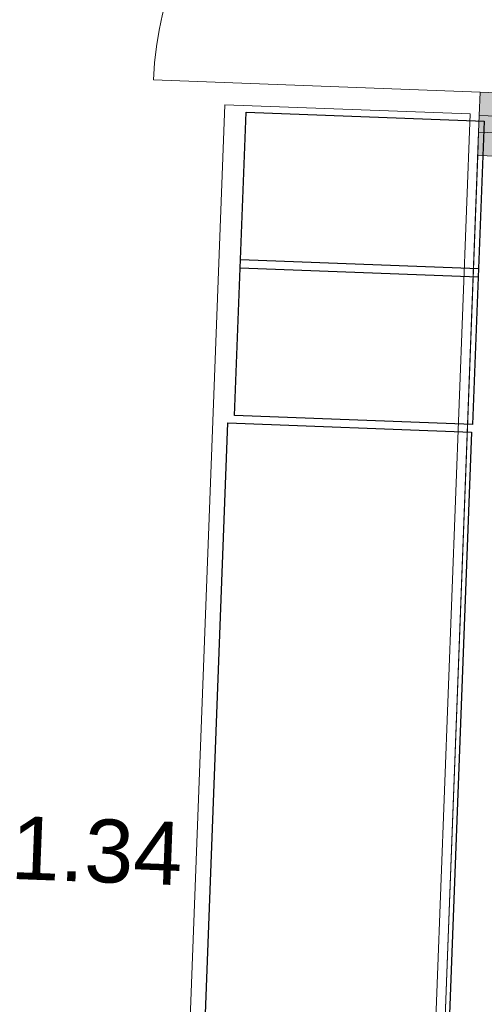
# Model space of a CAD drawing. Header units: millimetres. Extents: x 119024465 to 119292677, y 483022511 to 483148062.
# Tile 52 of 162: x 119087593 to 119088919, y 483062871 to 483065681. Entities that reach past the tile are written whole.
import ezdxf

# ---------------------------------------------------------------- set-up
doc = ezdxf.new("R2010")
doc.units = ezdxf.units.MM
doc.header["$LTSCALE"] = 100
for name, color, linetype in [('200-3D', 1, 'CONTINUOUS'), ('204 tekst fdstp', 255, 'CONTINUOUS'), ('New_0', 7, 'CONTINUOUS'), ('New_22 Binnenwanden', 7, 'CONTINUOUS'), ('New_22 Binnenwanden Deuren', 7, 'CONTINUOUS'), ('New_22 Binnenwanden Doorsnede-arcering', 7, 'CONTINUOUS'), ('New_22 Binnenwanden Ramen', 7, 'CONTINUOUS'), ('New_82 Losse inrichting.LOSSE INRICHTING', 7, 'CONTINUOUS')]:
    doc.layers.add(name, color=color, linetype=linetype)
doc.styles.add('GENERATED_STYLE_1', font='arial.ttf')

# ---------------------------------------------------------------- blocks, each defined once
blk = doc.blocks.new('R1 24[4]_1')
at = {"layer": 'New_22 Binnenwanden Doorsnede-arcering', "linetype": 'Continuous', "lineweight": 0, "true_color": 0x000000}
blk.add_hatch(color=18, dxfattribs=at).paths.add_polyline_path([(-16128.1, 38772.2), (-16253.1, 38772.2), (-16253.1, 38705.2), (-16128.1, 38705.2)])
at = {"layer": 'New_22 Binnenwanden Ramen', "color": 9, "linetype": 'Continuous', "lineweight": 0}
blk.add_line((-16253.1, 38772.2), (-16253.1, 33573.1), dxfattribs=at)
at = {"layer": 'New_22 Binnenwanden Ramen', "color": 1, "linetype": 'Continuous', "lineweight": 0}
for p, q in [((-16253.1, 38705.2), (-16253.1, 38772.2)), ((-16128.1, 38705.2), (-16253.1, 38705.2)), ((-16253.1, 33640.1), (-16253.1, 38705.2))]:
    blk.add_line(p, q, dxfattribs=at)
at = {"layer": 'New_22 Binnenwanden Ramen', "color": 2, "linetype": 'Continuous', "lineweight": 0}
blk.add_line((-16128.1, 38772.2), (-16253.1, 38772.2), dxfattribs=at)
blk.add_line((-16128.1, 38772.2), (-16253.1, 38772.2), dxfattribs=at)
blk = doc.blocks.new('D2 24[40]_1')
at = {"layer": 'New_22 Binnenwanden Doorsnede-arcering', "linetype": 'Continuous', "lineweight": 0, "true_color": 0x000000}
for points in [[(-16253.1, 40819), (-16253.1, 40752), (-16128.1, 40752), (-16128.1, 40819)], [(-16128.1, 38819), (-16128.1, 38886), (-16253.1, 38886), (-16253.1, 38819)]]:
    blk.add_hatch(color=18, dxfattribs=at).paths.add_polyline_path(points)
at = {"layer": 'New_22 Binnenwanden Deuren', "color": 1, "linetype": 'Continuous', "lineweight": 0}
for p, q in [((-16253.1, 40819), (-16253.1, 40752)), ((-16128.1, 40819), (-16253.1, 40819)), ((-16128.1, 40752), (-16128.1, 40819)), ((-16253.1, 40752), (-17186.1, 40752)), ((-16253.1, 40752), (-16128.1, 40752)), ((-16253.1, 38886), (-17186.1, 38886)), ((-16128.1, 38886), (-16253.1, 38886)), ((-16253.1, 38886), (-16253.1, 38819)), ((-16128.1, 38819), (-16128.1, 38886)), ((-16253.1, 38819), (-16128.1, 38819))]:
    blk.add_line(p, q, dxfattribs=at)
at = {"layer": 'New_22 Binnenwanden Deuren', "color": 2, "linetype": 'Continuous', "lineweight": 0}
for p, q in [((-16253.1, 40819), (-16128.1, 40819)), ((-16253.1, 40819), (-16128.1, 40819)), ((-16253.1, 38819), (-16128.1, 38819)), ((-16253.1, 38819), (-16128.1, 38819))]:
    blk.add_line(p, q, dxfattribs=at)
at = {"layer": 'New_22 Binnenwanden Deuren', "color": 9, "linetype": 'Continuous', "lineweight": 0}
for centre, start, end in [((-16253.1, 40752), 180, 270), ((-16253.1, 38886), 90, 180)]:
    blk.add_arc(centre, 933, start, end, dxfattribs=at)
blk = doc.blocks.new('Wall_78_1', base_point=(-16190.6, 41663.5))
at = {"layer": 'New_22 Binnenwanden Doorsnede-arcering', "linetype": 'Continuous', "lineweight": 0, "true_color": 0x000000}
blk.add_hatch(color=18, dxfattribs=at).paths.add_polyline_path([(-16253.1, 38772.2), (-16128.1, 38772.2), (-16128.1, 38819), (-16253.1, 38819)])
at = {"layer": 'New_22 Binnenwanden', "color": 2, "linetype": 'Continuous', "lineweight": 0}
for p, q in [((-16253.1, 38819), (-16128.1, 38819)), ((-16128.1, 38772.2), (-16253.1, 38772.2))]:
    blk.add_line(p, q, dxfattribs=at)
at = {"layer": 'New_22 Binnenwanden', "color": 2, "linetype": 'Continuous', "lineweight": 0, "flags": 128}
blk.add_lwpolyline([(-16253.1, 38819), (-16253.1, 38772.2)], dxfattribs=at)
at = {"layer": 'New_22 Binnenwanden Deuren', "color": 9, "linetype": 'Continuous', "lineweight": 0}
blk.add_blockref('D2 24[40]_1', (0, 0), dxfattribs=at)
at = {"layer": 'New_22 Binnenwanden Ramen', "color": 1, "linetype": 'Continuous', "lineweight": 0}
blk.add_blockref('R1 24[4]_1', (0, 0), dxfattribs=at)
blk = doc.blocks.new('Kubus 23[27]_1', base_point=(-16979.5, 38822.7))
at = {"layer": 'New_82 Losse inrichting.LOSSE INRICHTING', "color": 2, "linetype": 'Continuous', "lineweight": 0, "flags": 128}
blk.add_lwpolyline([(-16279.5, 33577.6), (-16279.5, 38822.7), (-16979.5, 38822.7), (-16979.5, 33577.6)], close=True, dxfattribs=at)

msp = doc.modelspace()

# ---------------------------------------------------------------- linework, layer by layer
at = {"layer": '200-3D'}
msp.add_lwpolyline([(119088187.5, 483064530.2), (119088882.9, 483064503.9), (119088717.7, 483060149.5), (119088022.4, 483060175.9)], close=True, dxfattribs=at)
at = {"layer": '204 tekst fdstp'}
for points in [[(119088239.2, 483065417.4), (119088918.6, 483065391.6), (119088901.7, 483064946.3), (119088222.3, 483064972.1)], [(119088223.3, 483064997.1), (119088902.7, 483064971.4), (119088885.8, 483064526.1), (119088206.4, 483064551.8)]]:
    msp.add_lwpolyline(points, close=True, dxfattribs=at)

# ---------------------------------------------------------------- block references
at = {"layer": 'New_22 Binnenwanden', "color": 2, "lineweight": 0, "rotation": 357.8278999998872}
msp.add_blockref('Wall_78_1', (119089075.1, 483068247.4), dxfattribs=at)
at = {"layer": 'New_82 Losse inrichting.LOSSE INRICHTING', "color": 2, "linetype": 'Continuous', "lineweight": 0, "rotation": 357.8278999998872}
msp.add_blockref('Kubus 23[27]_1', (119088179.1, 483065438.5), dxfattribs=at)

# ---------------------------------------------------------------- texts
at = {"layer": 'New_0', "color": 5, "linetype": 'Continuous', "lineweight": 0, "insert": (119087810, 483063217.2), "char_height": 180, "attachment_point": 8, "rotation": 357.8279, "style": 'GENERATED_STYLE_1'}
msp.add_mtext('\\A1;1.34', dxfattribs=at)

doc.saveas('drawing.dxf')
